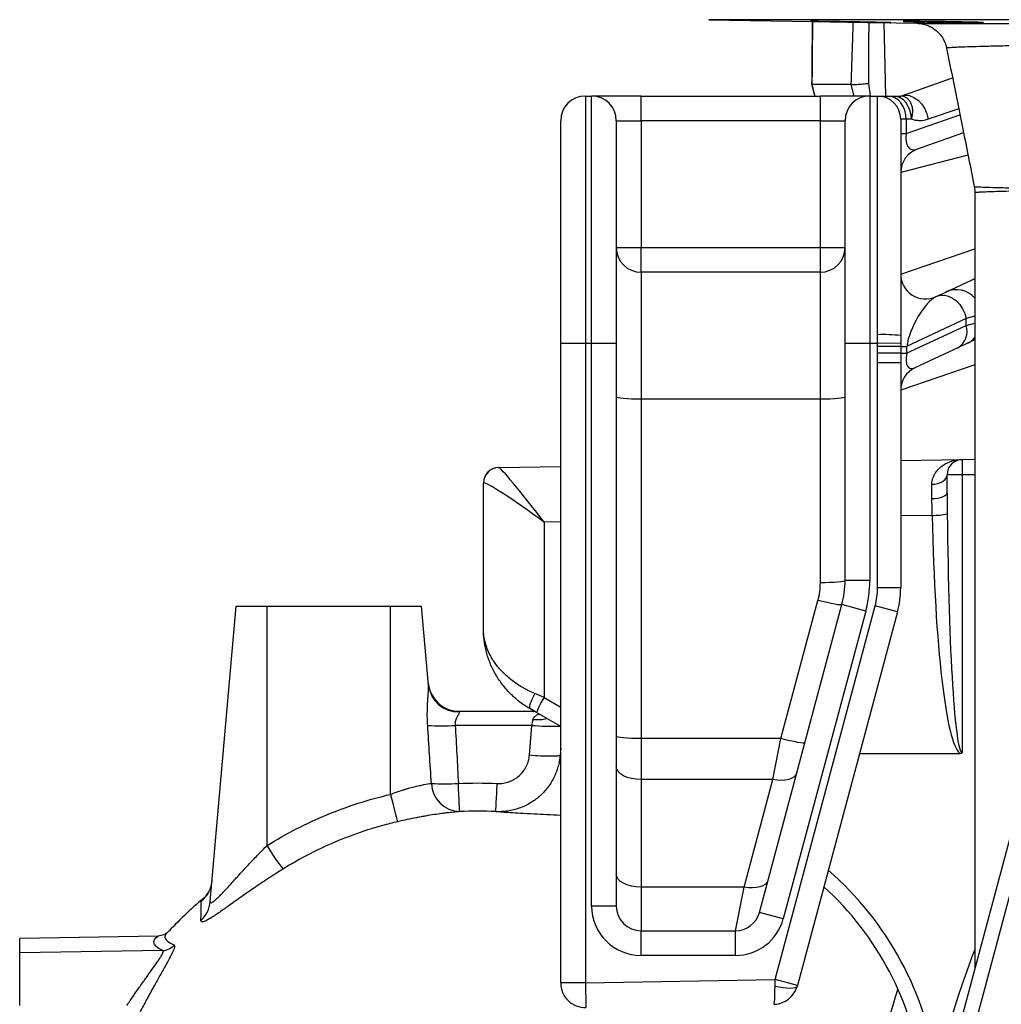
# Model space of a CAD drawing. Header units: millimetres. Extents: x 5387 to 12081, y 2394 to 14725.
# Tile 3 of 12: x 5387 to 6974, y 4826 to 6418. Entities that reach past the tile are written whole.
import ezdxf

# ---------------------------------------------------------------- set-up
doc = ezdxf.new("R2010")
doc.units = ezdxf.units.MM
doc.header["$LTSCALE"] = 5

msp = doc.modelspace()

# ---------------------------------------------------------------- linework, layer by layer
at = {"color": 7, "linetype": 'Continuous', "lineweight": 25}
for p, q in [((6501.3, 6418.3), (6837.9, 6412.5)), ((6811.6, 6294.9), (6895.4, 6324.3)), ((6731.7, 6313.4), (6668, 6313.4)), ((6668, 6313.4), (6672.8, 6294.9)), ((6668, 6313.4), (6668, 6313.4)), ((6301.6, 6294.9), (6301.6, 5894.9)), ((6301.6, 6294.9), (6311.6, 6294.9)), ((6311.6, 5894.9), (6311.6, 6294.9)), ((6391.6, 6294.9), (6311.6, 6294.9)), ((6391.6, 6254.9), (6391.6, 6294.9)), ((6391.6, 6294.9), (6681.6, 6294.9)), ((6681.6, 6254.9), (6681.6, 6294.9)), ((6761.6, 6294.9), (6681.6, 6294.9)), ((6761.6, 6294.9), (6761.6, 5894.9)), ((6761.6, 6294.9), (6774.1, 6294.9)), ((6774.1, 5908.8), (6774.1, 6294.9)), ((6774.1, 6294.9), (6791, 6294.9)), ((6791, 6294.9), (6799.6, 6294.9)), ((6261.6, 5894.9), (6261.6, 6254.9)), ((6351.6, 6254.9), (6351.6, 5894.9)), ((6351.6, 6254.9), (6391.6, 6254.9)), ((6391.6, 6254.9), (6391.6, 6049.9)), ((6681.6, 6254.9), (6391.6, 6254.9)), ((6681.6, 6254.9), (6721.6, 6254.9)), ((6681.6, 6049.9), (6681.6, 6254.9)), ((6721.6, 5894.9), (6721.6, 6254.9)), ((6811.6, 6257.4), (6811.6, 5907.5)), ((6820.3, 6257.4), (6811.6, 6257.4)), ((6820.3, 6257.4), (6820.3, 6234.1)), ((6828.9, 6257.4), (6820.3, 6257.4)), ((6811.6, 6234.1), (6820.3, 6234.1)), ((6913.3, 6235.2), (6838.3, 6208.9)), ((6931.6, 6138.5), (6931.6, 4882.8)), ((6351.6, 6049.9), (6391.6, 6049.9)), ((6391.6, 6009.9), (6391.6, 6049.9)), ((6391.6, 6049.9), (6681.6, 6049.9)), ((6681.6, 6049.9), (6721.6, 6049.9)), ((6681.6, 6009.9), (6681.6, 6049.9)), ((6391.6, 6009.9), (6391.6, 5804.5)), ((6681.6, 6009.9), (6391.6, 6009.9)), ((6681.6, 5804.5), (6681.6, 6009.9)), ((6884.6, 5977.9), (6926.3, 5997.3)), ((6926.3, 5997.3), (6931.6, 5999.8)), ((6870.2, 5971.2), (6884.6, 5977.9)), ((6868.5, 5970.4), (6870.2, 5971.2)), ((6917.5, 5934.9), (6821.2, 5890)), ((6821.2, 5879), (6917.5, 5923.9)), ((6917.5, 5923.9), (6917.5, 5934.9)), ((6301.6, 5894.9), (6261.6, 5894.9)), ((6261.6, 4860.6), (6261.6, 5894.9)), ((6311.6, 5894.9), (6301.6, 5894.9)), ((6301.6, 5894.9), (6301.6, 4860.6)), ((6351.6, 5894.9), (6311.6, 5894.9)), ((6311.6, 4984.9), (6311.6, 5894.9)), ((6351.6, 5894.9), (6351.6, 4984.9)), ((6761.6, 5894.9), (6721.6, 5894.9)), ((6721.6, 5511.2), (6721.6, 5894.9)), ((6774.1, 5894.9), (6761.6, 5894.9)), ((6761.6, 5894.9), (6761.6, 5511.2)), ((6811.6, 5895), (6774.1, 5894.9)), ((6918.4, 5894.4), (6904, 5887.6)), ((6931.6, 5900.5), (6918.4, 5894.4)), ((6811.6, 5890), (6774.1, 5890)), ((6774.1, 5879), (6774.1, 5890)), ((6811.6, 5879), (6774.1, 5879)), ((6811.6, 5890), (6811.6, 5879)), ((6811.6, 5890), (6821.2, 5890)), ((6811.6, 5879), (6821.2, 5879)), ((6821.2, 5890), (6821.2, 5879)), ((6904, 5887.6), (6834.6, 5855.3)), ((6811.6, 5863.4), (6774.1, 5863.4)), ((6774.1, 5499.3), (6774.1, 5863.4)), ((6811.6, 5863.4), (6811.6, 5499.3)), ((6391.6, 5804.5), (6391.6, 5255.8)), ((6681.6, 5804.5), (6391.6, 5804.5)), ((6681.6, 5507.7), (6681.6, 5804.5)), ((6811.6, 5705.4), (6911.1, 5707.1)), ((6911.1, 5707.1), (6931.6, 5707.5)), ((6161.1, 5694), (6161.4, 5694)), ((6161.4, 5694), (6261.6, 5695.8)), ((6136.6, 5434.1), (6136.6, 5669)), ((6886.6, 5653.4), (6886.6, 5682.1)), ((6911.1, 5682.1), (6886.6, 5682.1)), ((6911.1, 5682.1), (6911.1, 5233.1)), ((6234.8, 5605.8), (6234.8, 5322)), ((6761.6, 5511.2), (6721.6, 5511.2)), ((6811.6, 5499.3), (6774.1, 5499.3)), ((6617.9, 5255.8), (6677.8, 5479.2)), ((5694.8, 4992.4), (5736.6, 5469.9)), ((5736.6, 5469.9), (5786.6, 5469.9)), ((5786.6, 5469.9), (5986.6, 5469.9)), ((5786.6, 5082.6), (5786.6, 5469.9)), ((5986.6, 5165.5), (5986.6, 5469.9)), ((5986.6, 5469.9), (6036.6, 5469.9)), ((6047.7, 5342), (6036.6, 5469.9)), ((6583.1, 4974.6), (6716.4, 5472.3)), ((6608.3, 4866), (6770.2, 5470.2)), ((6755.1, 5462), (6716.4, 5472.3)), ((6806.4, 5460.5), (6770.2, 5470.2)), ((6755.1, 5462), (6621.7, 4964.2)), ((6806.4, 5460.5), (6644.5, 4856.3)), ((6222.7, 5297.7), (6211.6, 5304.2)), ((6097.2, 5299.9), (6097.6, 5298.7)), ((6097.2, 5299.9), (6218.9, 5299.9)), ((6261.6, 5275.3), (6222.7, 5297.7)), ((6214.9, 5277.1), (6091.1, 5277.1)), ((6211, 5228.7), (6214.9, 5277.1)), ((6391.6, 5255.8), (6391.6, 5189.4)), ((6617.9, 5255.8), (6391.6, 5255.8)), ((6604.9, 5189.4), (6617.9, 5255.8)), ((6482.7, 3208.2), (7029.1, 5247.4)), ((6745.1, 5231.7), (6907.4, 5231.8)), ((6391.6, 5189.4), (6391.6, 5015.4)), ((6604.9, 5189.4), (6391.6, 5189.4)), ((6558.3, 5015.4), (6604.9, 5189.4)), ((6391.6, 5015.4), (6391.6, 4944.9)), ((6558.3, 5015.4), (6391.6, 5015.4)), ((6544.4, 4944.9), (6558.3, 5015.4)), ((5683.7, 4996.3), (5684.2, 4996.8)), ((6351.6, 4984.9), (6311.6, 4984.9)), ((6621.7, 4964.2), (6583.1, 4974.6)), ((5624.7, 4941.1), (5624.5, 4940.9)), ((6391.6, 4904.9), (6391.6, 4944.9)), ((6391.6, 4944.9), (6544.4, 4944.9)), ((6544.4, 4904.9), (6544.4, 4944.9)), ((5610.3, 4936.3), (5386.6, 4932.4)), ((5386.6, 4909.1), (5386.6, 4932.4)), ((5617.9, 4913.1), (5386.6, 4909.1)), ((5386.6, 4824), (5386.6, 4909.1)), ((6544.4, 4904.9), (6391.6, 4904.9)), ((6301.6, 4860.6), (6261.6, 4860.6)), ((6301.6, 4860.6), (6608.3, 4866)), ((6301.6, 4860.6), (6302.3, 4820.6)), ((6608.3, 4854.9), (6608.3, 4866)), ((6644.5, 4856.3), (6608.3, 4866)), ((6644.5, 4856.3), (6644.4, 4855.6))]:
    msp.add_line(p, q, dxfattribs=at)
at = {"color": 8, "linetype": 'Continuous', "lineweight": 25}
for p, q in [((10021.8, 6418.3), (6501.3, 6418.3)), ((6736.5, 6294.9), (6731.7, 6313.4)), ((6759.3, 6315.4), (6762.2, 6295.2)), ((6905.4, 6274.4), (6856, 6257.2)), ((6820.3, 6234.1), (6907.4, 6264.5)), ((6920.2, 6199.1), (6811.6, 6171.2)), ((6811.6, 6006.6), (6931.6, 6047.6)), ((6926.3, 5997.3), (6931.6, 5999.3)), ((6931.6, 5938.9), (6917.5, 5934.9)), ((6917.5, 5923.9), (6931.6, 5927.8)), ((6931.6, 5860.1), (6811.6, 5819)), ((6931.6, 5682.5), (6911.1, 5682.1)), ((6261.6, 5606.2), (6234.8, 5605.8)), ((6862.7, 5616.7), (6811.6, 5615.8)), ((6234.8, 5322), (6261.6, 5306.5)), ((6261.6, 5239.6), (6260.7, 5228.7))]:
    msp.add_line(p, q, dxfattribs=at)
at = {"color": 8, "linetype": 'Continuous', "lineweight": 25, "flags": 128}
msp.add_lwpolyline([(6784.5, 6413.4), (6785, 6390.8), (6787, 6294.9)], dxfattribs=at)
at = {"color": 7, "linetype": 'Continuous', "lineweight": 25, "flags": 128}
for points in [[(6820.3, 6257.4), (6819.8, 6264.7), (6818.1, 6271.8), (6815.4, 6278.2), (6811.7, 6283.9), (6807.3, 6288.6), (6802.2, 6292.1), (6796.7, 6294.2), (6791, 6294.9)], [(6828.9, 6257.4), (6828.3, 6264.7), (6826.6, 6271.8), (6823.9, 6278.2), (6820.3, 6283.9), (6815.9, 6288.6), (6810.8, 6292.1), (6805.3, 6294.2), (6799.6, 6294.9)], [(6811.6, 6294.9), (6818.4, 6296.2), (6825.6, 6295.5), (6832.8, 6292.7), (6839.6, 6288.1), (6845.5, 6281.9), (6850.4, 6274.4), (6854, 6266), (6856, 6257.2)], [(6870.2, 5971.2), (6876.1, 5972.9), (6882.4, 5973), (6889, 5971.4), (6895.5, 5968.2), (6901.6, 5963.5), (6907.1, 5957.5), (6911.7, 5950.6), (6915.2, 5942.9), (6917.5, 5934.9)], [(6391.6, 5804.5), (6383.7, 5804.6), (6376.2, 5804.8), (6369.3, 5805.1), (6363.3, 5805.5), (6358.3, 5806.1), (6354.6, 5806.7), (6352.3, 5807.3), (6351.6, 5808)], [(6721.6, 5808), (6720.8, 5807.3), (6718.5, 5806.7), (6714.8, 5806.1), (6709.8, 5805.5), (6703.8, 5805.1), (6696.9, 5804.8), (6689.4, 5804.6), (6681.6, 5804.5)], [(6862.1, 5667), (6866.9, 5667.3), (6871.5, 5668.2), (6875.7, 5669.6), (6879.4, 5671.5), (6882.5, 5673.8), (6884.7, 5676.4), (6886.1, 5679.2), (6886.6, 5682.1)], [(6862.1, 5644), (6866.9, 5644.2), (6871.5, 5644.7), (6875.7, 5645.6), (6879.4, 5646.8), (6882.4, 5648.2), (6884.7, 5649.8), (6886.1, 5651.6), (6886.6, 5653.4)], [(6721.6, 5511.2), (6720.8, 5510.5), (6718.5, 5509.8), (6714.8, 5509.2), (6709.8, 5508.7), (6703.8, 5508.3), (6696.9, 5507.9), (6689.4, 5507.7), (6681.6, 5507.7)], [(6716.4, 5472.3), (6715.6, 5471.9), (6713.3, 5471.9), (6709.6, 5472.2), (6704.8, 5473), (6699, 5474.1), (6692.4, 5475.6), (6685.2, 5477.3), (6677.8, 5479.2)], [(6219.9, 5328.4), (6217.5, 5324.1), (6215.4, 5319.9), (6213.6, 5315.9), (6212.2, 5312.3), (6211.3, 5309.2), (6210.9, 5306.8), (6211, 5305.1), (6211.6, 5304.2)], [(6391.6, 5255.8), (6383.7, 5255.8), (6376.2, 5256), (6369.3, 5256.4), (6363.3, 5256.8), (6358.3, 5257.3), (6354.6, 5257.9), (6352.3, 5258.6), (6351.6, 5259.3)], [(6656.6, 5248.9), (6655.7, 5248.5), (6653.4, 5248.5), (6649.8, 5248.8), (6645, 5249.6), (6639.1, 5250.7), (6632.5, 5252.2), (6625.4, 5253.9), (6617.9, 5255.8)], [(7052.8, 5244.7), (7040, 5196.8), (6988.7, 5005.5), (6783.7, 4240.3), (6506.4, 3205.4)], [(6391.6, 5189.4), (6383.7, 5189.8), (6376.2, 5191), (6369.3, 5192.9), (6363.3, 5195.6), (6358.3, 5198.8), (6354.6, 5202.5), (6352.3, 5206.4), (6351.6, 5210.6)], [(6643.5, 5200.2), (6642, 5196.8), (6639.2, 5193.9), (6635.3, 5191.4), (6630.5, 5189.6), (6624.9, 5188.5), (6618.6, 5188.1), (6611.8, 5188.4), (6604.9, 5189.4)], [(6098.3, 5137.6), (6098.2, 5138.6), (6098.1, 5141.3), (6097.9, 5145.5), (6097.6, 5151.1), (6097.3, 5157.9), (6096.9, 5165.7), (6096.5, 5174.2), (6096.1, 5183.2)], [(5986.6, 5165.5), (5988.6, 5157), (5990.5, 5148.9), (5992.3, 5141.4), (5994, 5134.9), (5995.4, 5129.4), (5996.5, 5125.3), (5997.3, 5122.5), (5997.8, 5121.3)], [(6391.6, 5015.4), (6383.7, 5015.8), (6376.2, 5017), (6369.3, 5019), (6363.3, 5021.6), (6358.3, 5024.8), (6354.6, 5028.5), (6352.3, 5032.5), (6351.6, 5036.6)], [(6596.9, 5026.3), (6595.3, 5022.9), (6592.6, 5019.9), (6588.7, 5017.5), (6583.9, 5015.7), (6578.2, 5014.6), (6572, 5014.1), (6565.2, 5014.4), (6558.3, 5015.4)], [(6644.4, 4855.6), (6643.2, 4853.9), (6640.9, 4852.7), (6637.4, 4851.9), (6632.9, 4851.6), (6627.6, 4851.8), (6621.6, 4852.4), (6615.1, 4853.5), (6608.3, 4854.9)]]:
    msp.add_lwpolyline(points, dxfattribs=at)
at = {"color": 7, "linetype": 'Continuous', "lineweight": 25}
for centre, radius, start, end in [((6301.6, 6254.9), 40, 90, 180), ((6311.6, 6254.9), 40, 0, 90), ((6761.6, 6254.9), 40, 90, 180), ((6774.1, 6257.4), 37.5, 0, 90), ((6851.6, 6171.2), 40, 109.29, 180), ((6391.6, 6049.9), 40, 180, 270), ((6681.6, 6049.9), 40, 270, 0), ((6851.6, 6006.6), 40, 180, 295), ((6887.3, 5914.5), 31.6, 301.9263, 17.3638), ((6783.4, 5637.9), 271.1, 84.042, 91.9796), ((6851.6, 5819), 40, 115, 180), ((6911.6, 5682.1), 25, 91, 180), ((7269.3, 5694.6), 358.4, 178.0016, 181.9984), ((6161.6, 5669), 25, 91, 180), ((6161.9, 5669.1), 24.9, 91.1051, 179.5925), ((6865.8, 5702), 85.3, 267.9653, 284.3614), ((6571.6, 5511.2), 150, 345, 0), ((6571.6, 5511.2), 190, 345, 0), ((6571.6, 5507.7), 110, 345, 0), ((6661.6, 5499.3), 112.5, 345, 0), ((6661.6, 5499.3), 150, 345, 0), ((6097.2, 5349.9), 50, 185, 270), ((6096.1, 5347.3), 48.6, 186.2934, 271.7672), ((6321.2, 5263.9), 104.1, 146.0859, 161.0413), ((6068.8, 5590.2), 313.9, 265.9234, 274.0766), ((6099.9, 5185.1), 47.5, 182.2866, 268.1363), ((6074.2, 5511.9), 329.4, 266.1982, 273.8018), ((6063.2, 5245), 320.8, 210.4165, 218.6376), ((5648, 5031), 50, 310.1939, 354.998), ((6350.5, 4646.6), 500, 7.6927, 47.6417), ((5646.2, 4996.7), 48.8, 313.4436, 354.9375), ((6391.6, 4984.9), 80, 180, 270), ((6391.6, 4984.9), 40, 180, 270), ((6544.4, 4984.9), 40, 270, 345), ((6544.4, 4984.9), 80, 270, 345), ((5617.3, 4938), 25, 271.384, 319.6962), ((6301.6, 4860.6), 40, 180, 271), ((8261.6, 4393.6), 1525, 162.5447, 179.4281)]:
    msp.add_arc(centre, radius, start, end, dxfattribs=at)
at = {"color": 8, "linetype": 'Continuous', "lineweight": 25}
for centre, radius, start, end in [((6901.5, 5941.7), 40, 41.279, 114.9857), ((6901.6, 5930.6), 39.9, 295.0006, 318.6785), ((6221.3, 5384.9), 98.6, 267.3579, 280.6799), ((6244.8, 5574.5), 298.9, 264.2572, 272.9765), ((6350, 4646.6), 525, 7.6927, 48.9935), ((8263.3, 4393.6), 1430, 158.6369, 166.9341)]:
    msp.add_arc(centre, radius, start, end, dxfattribs=at)
at = {"color": 7, "linetype": 'Continuous', "lineweight": 25}
for centre, major_axis, ratio, start_param, end_param in [((6851.6, 6255.9), (24.1, 46.9), 0.439203, 2.264783, 3.574669), ((6851.6, 5918.3), (25.7, 52.7), 0.337412, 0.394895, 2.292169), ((6851.6, 5907.3), (25.7, 52.7), 0.337412, 2.292169, 3.536488), ((6236.6, 5595.3), (-75.3, 98.7), 0.040027, 4.787933, 6.253735), ((6236.6, 5670.3), (100, 1.3), 0.026128, 3.05371, 3.14125), ((6236.6, 5595.3), (99.9, -73.7), 0.05948, 1.632128, 3.09793), ((6861.6, 5606.2), (0.4, 100), 0.003926, 5.09926, 5.364731), ((6912, 5706.3), (0.9, 475.8), 0.105072, 1.760368, 3.067865), ((6911.6, 5708.9), (0.4, 475.8), 0.052536, 1.760221, 3.141737), ((6236.6, 5318.6), (100, -43.3), 0.022004, 1.597783, 1.747778), ((6605.7, 4865.9), (-0.7, 40), 0.0625, 3.141593, 4.433136)]:
    msp.add_ellipse(centre, major_axis=major_axis, ratio=ratio, start_param=start_param, end_param=end_param, dxfattribs=at)
for points, knots in [([(6684.5, 6415.6), (6682.1, 6415.6), (6677.2, 6415.7), (6671.7, 6415.8), (6667.9, 6415.8), (6665.8, 6415.8), (6665.8, 6415.8), (6665.9, 6415.8)], [0, 0, 0, 0, 0.215558, 0.431117, 0.646676, 0.862235, 1, 1, 1, 1]), ([(6665.8, 6415.8), (6666.2, 6415.8), (6667, 6415.7), (6670.5, 6415.6), (6675.5, 6415.5), (6682.2, 6415.4), (6690.3, 6415.2), (6699.5, 6415.1), (6709.5, 6414.9), (6720.2, 6414.7), (6731.2, 6414.5), (6742.1, 6414.3), (6752.8, 6414.1), (6762.8, 6414), (6771.9, 6413.8), (6779.8, 6413.7), (6786.3, 6413.6), (6791.2, 6413.6), (6794.6, 6413.5), (6795.2, 6413.5), (6795.6, 6413.5)], [0, 0, 0, 0, 0.055544, 0.111088, 0.166632, 0.222181, 0.27773, 0.333287, 0.388844, 0.444408, 0.499972, 0.55554, 0.611107, 0.666673, 0.722239, 0.777798, 0.833356, 0.888907, 0.944457, 1, 1, 1, 1]), ([(6668.4, 6415.4), (6668.4, 6407.9), (6668.1, 6373.9), (6667.8, 6339.9), (6667.5, 6313.4)], [0, 0, 0, 0, 0.220302, 1, 1, 1, 1]), ([(6795.5, 6413.6), (6795.4, 6413.6), (6795.4, 6413.6), (6793.1, 6413.7), (6789.1, 6413.8), (6783.4, 6413.9), (6776.2, 6414), (6767.7, 6414.2), (6758.1, 6414.4), (6747.8, 6414.6), (6737, 6414.8), (6726, 6415), (6715.1, 6415.1), (6704.7, 6415.3), (6694.1, 6415.5), (6688, 6415.6), (6684.5, 6415.6)], [0, 0, 0, 0, 0.0527028, 0.1241895, 0.1956763, 0.2671692, 0.3386621, 0.4101659, 0.4816696, 0.5531838, 0.6246979, 0.6962173, 0.7677366, 0.8392542, 0.9107717, 1, 1, 1, 1]), ([(6815.6, 6415.7), (6816, 6415.6), (6816.8, 6415.6), (6820.3, 6415.4), (6825.3, 6415.3), (6832, 6415.1), (6840, 6414.9), (6849.2, 6414.7), (6859.3, 6414.5), (6870, 6414.3), (6880.9, 6414.2), (6891.9, 6414), (6902.5, 6413.9), (6912.5, 6413.7), (6921.6, 6413.6), (6929.6, 6413.6), (6936.1, 6413.5), (6941, 6413.5), (6944.4, 6413.6), (6945.1, 6413.6), (6945.4, 6413.6)], [0, 0, 0, 0, 0.055544, 0.111093, 0.166642, 0.222198, 0.277755, 0.333318, 0.388882, 0.44445, 0.500017, 0.555583, 0.611149, 0.666709, 0.722269, 0.777819, 0.83337, 0.888914, 0.944458, 1, 1, 1, 1]), ([(6834.5, 6415.8), (6832, 6415.8), (6827.1, 6415.8), (6821.6, 6415.8), (6817.7, 6415.8), (6815.7, 6415.7), (6815.7, 6415.7), (6815.7, 6415.7)], [0, 0, 0, 0, 0.215158, 0.430317, 0.645475, 0.860634, 1, 1, 1, 1]), ([(6945.3, 6413.7), (6945.3, 6413.7), (6945.2, 6413.7), (6943, 6413.9), (6939, 6414), (6933.3, 6414.2), (6926.1, 6414.4), (6917.6, 6414.5), (6908.1, 6414.7), (6897.7, 6414.9), (6886.9, 6415.1), (6875.9, 6415.3), (6865, 6415.4), (6854.6, 6415.6), (6844, 6415.7), (6837.9, 6415.7), (6834.5, 6415.8)], [0, 0, 0, 0, 0.0521155, 0.1236507, 0.1951859, 0.2667317, 0.3382776, 0.4098341, 0.4813906, 0.5529528, 0.6245149, 0.6960758, 0.7676366, 0.83919, 0.9107434, 1, 1, 1, 1]), ([(6837.9, 6412.5), (6837.8, 6412.5), (6837.2, 6412.5), (6840.3, 6412.5), (6847.2, 6412.5), (6858.9, 6412.4), (6875.1, 6412.4), (6895.9, 6412.4), (6920.7, 6412.4), (6949.5, 6412.4), (6982, 6412.4), (7018.7, 6412.4), (7059.6, 6412.4), (7104.6, 6412.4), (7153.1, 6412.3), (7204.7, 6412.3), (7259.3, 6412.3), (7317.5, 6412.3), (7379.2, 6412.3), (7444.3, 6412.3), (7511.7, 6412.3), (7581.3, 6412.3), (7652.7, 6412.3), (7726.7, 6412.3), (7803.3, 6412.4), (7882, 6412.4), (7959.7, 6412.4), (8035.8, 6412.4), (8110.3, 6412.4), (8185.7, 6412.4), (8236.3, 6412.4), (8261.6, 6412.4)], [0, 0, 0, 0, 0.0033283, 0.0382732, 0.0732452, 0.1081903, 0.1441484, 0.1801357, 0.2160943, 0.2511055, 0.2861434, 0.3211549, 0.3571569, 0.3931874, 0.4291899, 0.4646784, 0.5001936, 0.5356822, 0.5721702, 0.6086869, 0.6451751, 0.681214, 0.7172805, 0.7533197, 0.790403, 0.8275161, 0.8645978, 0.8982437, 0.9318891, 0.9659451, 1, 1, 1, 1]), ([(6839.7, 6412.4), (6839.8, 6412.4), (6840.7, 6412.3), (6843.7, 6412.1), (6848.2, 6411.3), (6854.3, 6409.5), (6860.8, 6406.6), (6867.3, 6402.3), (6873.1, 6397.1), (6878.1, 6391.1), (6882.1, 6384.1), (6884.7, 6377.7), (6885.5, 6373.6), (6885.7, 6372.2)], [0, 0, 0, 0, 0.0055094, 0.0510728, 0.1319313, 0.2184476, 0.3355276, 0.4584564, 0.568728, 0.6880991, 0.8115402, 0.9373216, 1, 1, 1, 1]), ([(6885.8, 6372.2), (6894.6, 6328.5), (6909.6, 6253.8), (6924.5, 6179.2), (6930.6, 6148.2)], [0, 0, 0, 0, 0.584767, 1, 1, 1, 1]), ([(6667.6, 6313.3), (6668.8, 6308.8), (6670.4, 6302.7), (6672, 6296.6), (6672.4, 6294.9)], [0, 0, 0, 0, 0.7307133, 1, 1, 1, 1]), ([(6731.7, 6313.4), (6732.2, 6313.3), (6732.8, 6313.3), (6734.2, 6313.3), (6735.1, 6313.4), (6736.9, 6313.4), (6738, 6313.5), (6740.2, 6313.6), (6741.3, 6313.7), (6743.9, 6313.9), (6745.2, 6314), (6747.9, 6314.2), (6749.3, 6314.4), (6752.1, 6314.6), (6753.6, 6314.8), (6755.7, 6315), (6756.4, 6315.1), (6757.9, 6315.3), (6758.6, 6315.4), (6759.3, 6315.4)], [0, 0, 0, 0, 0.125, 0.125, 0.25, 0.25, 0.375, 0.375, 0.5, 0.5, 0.625, 0.625, 0.75, 0.75, 0.875, 0.875, 0.9375, 0.9375, 1, 1, 1, 1]), ([(6799.6, 6294.9), (6800.8, 6294.9), (6801.8, 6294.9), (6803.9, 6294.9), (6804.9, 6294.9), (6807.8, 6294.9), (6809.7, 6294.9), (6811.6, 6294.9)], [0, 0, 0, 0, 0.25, 0.25, 0.5, 0.5, 1, 1, 1, 1]), ([(6828.9, 6257.4), (6829.7, 6259.8), (6830.2, 6262.2), (6830.8, 6265.7), (6830.9, 6266.9), (6831.1, 6269.2), (6831.1, 6270.4), (6831, 6273.7), (6830.7, 6275.9), (6829.7, 6280), (6829, 6281.9), (6827.3, 6285.4), (6826.2, 6287), (6824.4, 6289.1), (6823.8, 6289.7), (6822.4, 6290.9), (6821.7, 6291.5), (6819.6, 6292.9), (6818.1, 6293.7), (6815.7, 6294.4), (6814.9, 6294.6), (6813.6, 6294.8), (6813.2, 6294.8), (6812.4, 6294.9), (6812, 6294.9), (6811.6, 6294.9)], [0, 0, 0, 0, 0.125, 0.125, 0.1875, 0.1875, 0.25, 0.25, 0.375, 0.375, 0.5, 0.5, 0.625, 0.625, 0.6875, 0.6875, 0.75, 0.75, 0.875, 0.875, 0.9375, 0.9375, 0.96875, 0.96875, 1, 1, 1, 1]), ([(6856, 6257.2), (6851.5, 6255.6), (6847, 6254.9), (6840.2, 6254.9), (6837.9, 6255.1), (6833.3, 6256), (6831.1, 6256.6), (6828.9, 6257.4)], [0, 0, 0, 0, 0.5, 0.5, 0.75, 0.75, 1, 1, 1, 1]), ([(6930.5, 6148.3), (6931, 6145.8), (6931.7, 6142.6), (6931.4, 6139.4), (6931.4, 6138.7)], [0, 0, 0, 0, 0.7899365, 1, 1, 1, 1]), ([(6862.1, 5667), (6862.1, 5670.5), (6862.7, 5673.8), (6864.2, 5678.4), (6864.8, 5679.8), (6866.1, 5682.7), (6866.9, 5684), (6869.3, 5687.8), (6871.2, 5690.1), (6875.3, 5694.2), (6877.5, 5696), (6884.5, 5700.8), (6889.6, 5703.1), (6897.5, 5705.4), (6900.2, 5706), (6904.3, 5706.6), (6905.6, 5706.8), (6907.7, 5707), (6908.4, 5707), (6909.7, 5707.1), (6910.4, 5707.1), (6911.1, 5707.1)], [0, 0, 0, 0, 0.125, 0.125, 0.1875, 0.1875, 0.25, 0.25, 0.375, 0.375, 0.5, 0.5, 0.75, 0.75, 0.875, 0.875, 0.9375, 0.9375, 0.96875, 0.96875, 1, 1, 1, 1]), ([(6886.6, 5653.4), (6886.6, 5647.8), (6886.6, 5642.1), (6886.8, 5630.8), (6886.9, 5625.1), (6886.9, 5619.4)], [0, 0, 0, 0, 0.5, 0.5, 1, 1, 1, 1]), ([(6862.7, 5616.7), (6862.6, 5621.4), (6862.5, 5626.1), (6862.2, 5635.1), (6862.1, 5639.6), (6862.1, 5644)], [0, 0, 0, 0, 0.5, 0.5, 1, 1, 1, 1]), ([(6211.6, 5304.2), (6205, 5307.9), (6199, 5312), (6187.9, 5320.9), (6182.7, 5325.6), (6175.5, 5333.1), (6173.2, 5335.7), (6168.9, 5341), (6166.9, 5343.6), (6161, 5351.7), (6157.6, 5357.2), (6153, 5365.6), (6151.6, 5368.5), (6148.9, 5374.3), (6147.7, 5377.2), (6144.3, 5386), (6142.5, 5391.9), (6139.5, 5403.8), (6138.4, 5409.8), (6137.3, 5418.9), (6137, 5421.9), (6136.7, 5426.5), (6136.7, 5428), (6136.6, 5430.3), (6136.6, 5431), (6136.6, 5432.5), (6136.6, 5433.3), (6136.6, 5434.1)], [0, 0, 0, 0, 0.125, 0.125, 0.25, 0.25, 0.3125, 0.3125, 0.375, 0.375, 0.5, 0.5, 0.5625, 0.5625, 0.625, 0.625, 0.75, 0.75, 0.875, 0.875, 0.9375, 0.9375, 0.96875, 0.96875, 0.984375, 0.984375, 1, 1, 1, 1]), ([(6219.9, 5328.4), (6216.5, 5329.9), (6213.1, 5331.4), (6208.2, 5333.9), (6206.6, 5334.7), (6203.4, 5336.4), (6201.8, 5337.3), (6194, 5341.8), (6188.3, 5345.6), (6180.4, 5351.7), (6177.8, 5353.8), (6173, 5358), (6170.7, 5360.2), (6164.2, 5366.7), (6160.3, 5371.2), (6155.2, 5378.1), (6153.6, 5380.4), (6150.6, 5385.1), (6149.2, 5387.5), (6145.4, 5394.7), (6143.3, 5399.5), (6139.9, 5409.2), (6138.7, 5414.2), (6137.4, 5421.6), (6137.1, 5424.1), (6136.8, 5427.8), (6136.7, 5429.1), (6136.6, 5431), (6136.6, 5431.6), (6136.6, 5432.8), (6136.6, 5433.5), (6136.6, 5434.1)], [0, 0, 0, 0, 0.0625, 0.0625, 0.09375, 0.09375, 0.125, 0.125, 0.25, 0.25, 0.3125, 0.3125, 0.375, 0.375, 0.5, 0.5, 0.5625, 0.5625, 0.625, 0.625, 0.75, 0.75, 0.875, 0.875, 0.9375, 0.9375, 0.96875, 0.96875, 0.984375, 0.984375, 1, 1, 1, 1]), ([(6046.5, 5277.1), (6046.3, 5280.2), (6046.1, 5283.2), (6045.9, 5289.3), (6045.9, 5292.4), (6045.9, 5301.4), (6046.1, 5307.3), (6046.6, 5315.9), (6046.7, 5318.7), (6047.1, 5324.1), (6047.3, 5326.7), (6047.5, 5330.5), (6047.6, 5331.7), (6047.7, 5334.1), (6047.8, 5335.2), (6047.8, 5337.4), (6047.9, 5338.4), (6047.8, 5340.3), (6047.8, 5341.2), (6047.7, 5342)], [0, 0, 0, 0, 0.125, 0.125, 0.25, 0.25, 0.5, 0.5, 0.625, 0.625, 0.75, 0.75, 0.8125, 0.8125, 0.875, 0.875, 0.9375, 0.9375, 1, 1, 1, 1]), ([(6097.6, 5298.7), (6097.7, 5298.3), (6097.6, 5297.8), (6097.3, 5296.7), (6097, 5296.1), (6096.2, 5294.7), (6095.8, 5293.9), (6094.9, 5292.3), (6094.4, 5291.5), (6093.5, 5289.6), (6093, 5288.7), (6092.2, 5286.6), (6091.8, 5285.5), (6091.2, 5283.2), (6091, 5282), (6090.8, 5279.6), (6090.9, 5278.3), (6091.1, 5277.1)], [0, 0, 0, 0, 0.125, 0.125, 0.25, 0.25, 0.375, 0.375, 0.5, 0.5, 0.625, 0.625, 0.75, 0.75, 0.875, 0.875, 1, 1, 1, 1]), ([(6214.9, 5277.1), (6215.3, 5278.7), (6215.7, 5280.3), (6216.3, 5283.4), (6216.6, 5284.9), (6216.8, 5286.4)], [0, 0, 0, 0, 0.5, 0.5, 1, 1, 1, 1]), ([(6260.7, 5228.7), (6260.6, 5228.3), (6260.6, 5227.9), (6260.5, 5227.1), (6260.4, 5225.9), (6260.1, 5223.1), (6259.7, 5220.7), (6258.8, 5216.1), (6258.1, 5213), (6256.4, 5206.9), (6255.4, 5203.8), (6253.1, 5197.9), (6251.8, 5195), (6247.4, 5186.4), (6244.1, 5181), (6238.2, 5173.5), (6236.2, 5171.1), (6231.8, 5166.4), (6229.5, 5164.2), (6222.3, 5157.9), (6217.1, 5154.2), (6208.9, 5149.4), (6206, 5147.9), (6200.2, 5145.2), (6197.3, 5144), (6188.3, 5140.9), (6182.1, 5139.4), (6172.6, 5138), (6169.4, 5137.7), (6164.6, 5137.4), (6163, 5137.4), (6160.6, 5137.4), (6159.4, 5137.4), (6158.2, 5137.4), (6157.4, 5137.5), (6157, 5137.5), (6156.6, 5137.5)], [0, 0, 0, 0, 0.007813, 0.007813, 0.015625, 0.03125, 0.0625, 0.0625, 0.125, 0.125, 0.1875, 0.1875, 0.25, 0.25, 0.375, 0.375, 0.4375, 0.4375, 0.5, 0.5, 0.625, 0.625, 0.6875, 0.6875, 0.75, 0.75, 0.875, 0.875, 0.9375, 0.9375, 0.96875, 0.96875, 0.984375, 0.992187, 0.992187, 1, 1, 1, 1]), ([(6159, 5183.1), (6162.2, 5182.9), (6165.4, 5183.1), (6171.8, 5184), (6174.9, 5184.8), (6179.4, 5186.3), (6180.8, 5186.9), (6183.7, 5188.3), (6185.2, 5189), (6189.3, 5191.4), (6191.9, 5193.3), (6196.7, 5197.5), (6198.9, 5199.8), (6202.8, 5204.9), (6204.5, 5207.5), (6206.6, 5211.8), (6207.3, 5213.3), (6208.4, 5216.3), (6208.9, 5217.8), (6210.2, 5222.4), (6210.8, 5225.5), (6211, 5228.7)], [0, 0, 0, 0, 0.125, 0.125, 0.25, 0.25, 0.3125, 0.3125, 0.375, 0.375, 0.5, 0.5, 0.625, 0.625, 0.75, 0.75, 0.8125, 0.8125, 0.875, 0.875, 1, 1, 1, 1]), ([(6260.7, 5228.7), (6260.2, 5228.2), (6258.5, 5227.8), (6253.1, 5227.2), (6249.3, 5227.1), (6240.2, 5227.1), (6234.9, 5227.2), (6223.4, 5227.8), (6217.2, 5228.2), (6211, 5228.7)], [0, 0, 0, 0, 0.25, 0.25, 0.5, 0.5, 0.75, 0.75, 1, 1, 1, 1]), ([(6907.4, 5231.8), (6908.1, 5231.8), (6908.8, 5231.9), (6909.7, 5232.2), (6910, 5232.3), (6910.6, 5232.7), (6910.9, 5232.9), (6911.1, 5233.1)], [0, 0, 0, 0, 0.5, 0.5, 0.75, 0.75, 1, 1, 1, 1]), ([(5986.6, 5165.5), (5993.1, 5168), (5999.5, 5170.3), (6007.5, 5172.9), (6009.1, 5173.4), (6012.2, 5174.3), (6013.8, 5174.8), (6018.4, 5176.1), (6021.4, 5176.9), (6027.2, 5178.4), (6030, 5179.1), (6034, 5179.9), (6035.3, 5180.2), (6037.9, 5180.7), (6039.1, 5181), (6045, 5182.1), (6049.1, 5182.7), (6052.4, 5183.2)], [0, 0, 0, 0, 0.25, 0.25, 0.3125, 0.3125, 0.375, 0.375, 0.5, 0.5, 0.625, 0.625, 0.6875, 0.6875, 0.75, 0.75, 1, 1, 1, 1]), ([(6156.5, 5137.5), (6156.6, 5137.5), (6156.7, 5138.7), (6156.9, 5143.2), (6157.1, 5146.5), (6157.5, 5154.9), (6157.8, 5159.9), (6158.4, 5170.9), (6158.7, 5177), (6159, 5183.1)], [0, 0, 0, 0, 0.25, 0.25, 0.5, 0.5, 0.75, 0.75, 1, 1, 1, 1]), ([(5786.6, 5082.6), (5817.6, 5102), (5849.8, 5118.5), (5916.4, 5146.1), (5950.9, 5157.2), (5986.6, 5165.5)], [0, 0, 0, 0, 0.5, 0.5, 1, 1, 1, 1]), ([(6098.3, 5137.6), (6097.1, 5137.5), (6095.9, 5137.4), (6093.2, 5137.1), (6091.8, 5137), (6087.4, 5136.6), (6084.2, 5136.2), (6079, 5135.6), (6077.2, 5135.4), (6073.4, 5135), (6071.5, 5134.7), (6065.4, 5133.9), (6061.2, 5133.3), (6052.5, 5132), (6047.9, 5131.3), (6040.7, 5130), (6038.3, 5129.6), (6033.4, 5128.7), (6030.9, 5128.2), (6018.4, 5125.8), (6008.2, 5123.7), (5997.8, 5121.3)], [0, 0, 0, 0, 0.0625, 0.0625, 0.125, 0.125, 0.25, 0.25, 0.3125, 0.3125, 0.375, 0.375, 0.5, 0.5, 0.625, 0.625, 0.6875, 0.6875, 0.75, 0.75, 1, 1, 1, 1]), ([(5997.8, 5121.3), (5989.6, 5119.4), (5981.4, 5117.3), (5965.2, 5112.8), (5957.2, 5110.4), (5933.2, 5102.8), (5917.5, 5097), (5886.6, 5084.2), (5871.4, 5077.2), (5841.6, 5061.9), (5826.9, 5053.6), (5812.6, 5044.7)], [0, 0, 0, 0, 0.125, 0.125, 0.25, 0.25, 0.5, 0.5, 0.75, 0.75, 1, 1, 1, 1]), ([(5694.8, 4992.4), (5694.7, 4991.9), (5694.7, 4991.5), (5694.9, 4990.8), (5695, 4990.6), (5695.4, 4990.2), (5695.7, 4990.2), (5696.3, 4990.2), (5696.7, 4990.3), (5697.6, 4990.6), (5698.1, 4990.9), (5699.2, 4991.6), (5699.8, 4992), (5701.8, 4993.5), (5703.3, 4994.8), (5705.7, 4997), (5706.6, 4997.8), (5708.3, 4999.5), (5709.2, 5000.4), (5711.9, 5003.2), (5713.9, 5005.2), (5717.8, 5009.4), (5719.9, 5011.6), (5724.1, 5016.2), (5726.3, 5018.6), (5732.9, 5025.8), (5737.4, 5030.8), (5744.4, 5038.4), (5746.7, 5041), (5751.5, 5046.2), (5754, 5048.8), (5761.3, 5056.7), (5766.3, 5061.9), (5776.3, 5072.3), (5781.4, 5077.5), (5786.6, 5082.6)], [0, 0, 0, 0, 0.03125, 0.03125, 0.0625, 0.0625, 0.09375, 0.09375, 0.125, 0.125, 0.15625, 0.15625, 0.1875, 0.1875, 0.25, 0.25, 0.28125, 0.28125, 0.3125, 0.3125, 0.375, 0.375, 0.4375, 0.4375, 0.5, 0.5, 0.625, 0.625, 0.6875, 0.6875, 0.75, 0.75, 0.875, 0.875, 1, 1, 1, 1]), ([(5812.6, 5044.7), (5804.4, 5039.6), (5796.3, 5034.4), (5780.4, 5023.9), (5772.6, 5018.7), (5757.2, 5008.2), (5749.9, 5003), (5735.9, 4993.2), (5729.3, 4988.4), (5721.4, 4982.8), (5719.8, 4981.7), (5716.7, 4979.6), (5715.2, 4978.5), (5710.9, 4975.5), (5708.1, 4973.6), (5702.8, 4970), (5700.3, 4968.4), (5696.8, 4966.2), (5695.7, 4965.5), (5693.6, 4964.2), (5692.6, 4963.6), (5689.7, 4962), (5688, 4961.2), (5685.7, 4960.2), (5685, 4959.9), (5683.8, 4959.5), (5683.2, 4959.4), (5681.7, 4959.2), (5680.9, 4959.3), (5680.2, 4959.8), (5680, 4960), (5679.8, 4960.6), (5679.7, 4960.9), (5679.7, 4961.3)], [0, 0, 0, 0, 0.125, 0.125, 0.25, 0.25, 0.375, 0.375, 0.5, 0.5, 0.53125, 0.53125, 0.5625, 0.5625, 0.625, 0.625, 0.6875, 0.6875, 0.71875, 0.71875, 0.75, 0.75, 0.8125, 0.8125, 0.84375, 0.84375, 0.875, 0.875, 0.9375, 0.9375, 0.96875, 0.96875, 1, 1, 1, 1]), ([(5691.9, 5007.2), (5691.3, 5006.2), (5690.2, 5004), (5688.2, 5001.3), (5686.4, 4999.1), (5685.1, 4997.7), (5684.4, 4997), (5684.1, 4996.7), (5684.2, 4996.8), (5684.2, 4996.8)], [0, 0, 0, 0, 0.145378, 0.320357, 0.471132, 0.621251, 0.790189, 0.996954, 1, 1, 1, 1]), ([(5685.8, 4998.5), (5685.4, 4998.2), (5673.9, 4989.2), (5653.1, 4970.4), (5634, 4950.7), (5624.7, 4941.2)], [0, 0, 0, 0, 0.016913, 0.522593, 1, 1, 1, 1]), ([(5679.7, 4961.3), (5679.8, 4966.1), (5679.9, 4970.2), (5680.1, 4977.4), (5680.1, 4980.5), (5680.2, 4985.6), (5680.2, 4987.6), (5680.2, 4990.9), (5680.2, 4992.1), (5680.2, 4992.8)], [0, 0, 0, 0, 0.25, 0.25, 0.5, 0.5, 0.75, 0.75, 1, 1, 1, 1]), ([(5624.1, 4941.1), (5622.8, 4940.1), (5618.8, 4937.2), (5613.8, 4936.7), (5610.4, 4936.3)], [0, 0, 0, 0, 0.332495, 1, 1, 1, 1]), ([(5636.3, 4921.9), (5637.2, 4921.5), (5637.4, 4920.5), (5637, 4918.3), (5636.9, 4917.8), (5636.6, 4916.7), (5636.4, 4916.2), (5635.7, 4914.3), (5635.2, 4912.9), (5633.8, 4909.9), (5633, 4908.2), (5631.2, 4904.6), (5630.1, 4902.6), (5626.8, 4896.3), (5624.2, 4891.7), (5620, 4884.1), (5618.5, 4881.5), (5615.5, 4876.1), (5613.9, 4873.3), (5609.1, 4864.8), (5605.8, 4858.9), (5598.9, 4846.5), (5595.4, 4840.1), (5588.4, 4827.2), (5584.8, 4820.6), (5581.3, 4813.9)], [0, 0, 0, 0, 0.125, 0.125, 0.15625, 0.15625, 0.1875, 0.1875, 0.25, 0.25, 0.3125, 0.3125, 0.375, 0.375, 0.5, 0.5, 0.5625, 0.5625, 0.625, 0.625, 0.75, 0.75, 0.875, 0.875, 1, 1, 1, 1]), ([(5617.9, 4913.1), (5609.7, 4916.8), (5605.1, 4920.6), (5602.6, 4928.4), (5604.8, 4932.3), (5610.3, 4936.3)], [0, 0, 0, 0, 0.5, 0.5, 1, 1, 1, 1]), ([(5560, 4824.2), (5563.6, 4829.5), (5567.1, 4834.7), (5574.2, 4845), (5577.7, 4850), (5584.7, 4859.9), (5588.1, 4864.7), (5593.1, 4871.6), (5594.7, 4873.9), (5597.8, 4878.3), (5599.4, 4880.5), (5603.9, 4886.8), (5606.6, 4890.6), (5610.3, 4896), (5611.5, 4897.7), (5613.6, 4900.9), (5614.5, 4902.3), (5616.1, 4905), (5616.8, 4906.3), (5617.6, 4907.9), (5617.8, 4908.4), (5618.2, 4909.4), (5618.4, 4909.8), (5619, 4911.8), (5618.8, 4912.8), (5617.9, 4913.1)], [0, 0, 0, 0, 0.125, 0.125, 0.25, 0.25, 0.375, 0.375, 0.4375, 0.4375, 0.5, 0.5, 0.625, 0.625, 0.6875, 0.6875, 0.75, 0.75, 0.8125, 0.8125, 0.84375, 0.84375, 0.875, 0.875, 1, 1, 1, 1]), ([(6606.4, 4825.9), (6609.6, 4826.2), (6616.7, 4826.9), (6628.1, 4832.1), (6636.8, 4840.1), (6642, 4848.5), (6643.6, 4853.2), (6644.4, 4855.6)], [0, 0, 0, 0, 0.1917972, 0.429931, 0.7088574, 0.856064, 1, 1, 1, 1])]:
    msp.add_open_spline(points, degree=3, knots=knots, dxfattribs=at)
at = {"color": 8, "linetype": 'Continuous', "lineweight": 25}
for points, knots in [([(6668.8, 6415.4), (6668.8, 6403.3), (6668.5, 6369.3), (6668.2, 6335.2), (6668, 6313.4)], [0, 0, 0, 0, 0.357553, 1, 1, 1, 1]), ([(6731.7, 6313.4), (6732.4, 6335.2), (6733.4, 6368.9), (6734.6, 6402.5), (6735, 6414.3)], [0, 0, 0, 0, 0.6497964, 1, 1, 1, 1]), ([(6759.9, 6413.8), (6759.8, 6401.7), (6759.6, 6368.9), (6759.4, 6336.1), (6759.3, 6315.4)], [0, 0, 0, 0, 0.369837, 1, 1, 1, 1]), ([(8261.6, 6375.6), (8237.2, 6375.7), (8188.6, 6375.7), (8115.8, 6376), (8042.9, 6376.4), (7969.9, 6376.9), (7897.2, 6377.5), (7825.7, 6378.1), (7755.5, 6378.6), (7687, 6379), (7619.6, 6379.4), (7553.5, 6379.7), (7489, 6379.8), (7426.7, 6379.9), (7366.7, 6379.8), (7309.4, 6379.7), (7254.5, 6379.4), (7202.3, 6379), (7153.2, 6378.6), (7108.3, 6378.1), (7067.6, 6377.5), (7031.2, 6376.9), (6998.2, 6376.3), (6969.1, 6375.6), (6943.9, 6375), (6923.4, 6374.4), (6907.4, 6373.8), (6895.7, 6373.3), (6888.5, 6372.8), (6885.4, 6372.5), (6886.1, 6372.3), (6886.2, 6372.3)], [0, 0, 0, 0, 0.0337623, 0.0675522, 0.1013176, 0.1360244, 0.1707575, 0.2054655, 0.2400066, 0.2745723, 0.3091132, 0.3445827, 0.380079, 0.4155484, 0.4513842, 0.4872477, 0.5230835, 0.5599741, 0.5968952, 0.6337856, 0.6693763, 0.7049946, 0.740585, 0.7772272, 0.8138997, 0.8505417, 0.8858296, 0.9211451, 0.9564327, 0.9927702, 1, 1, 1, 1]), ([(6931.5, 6148.4), (6931.4, 6148.3), (6931.1, 6148.2), (6937.6, 6147.9), (6950.5, 6147.4), (6970.5, 6146.9), (6997, 6146.2), (7030.3, 6145.5), (7069.1, 6145), (7112.9, 6144.6), (7161.2, 6144.3), (7214.5, 6144.1), (7272.6, 6144.1), (7335.1, 6144.1), (7402, 6144.2), (7472.9, 6144.4), (7547.5, 6144.8), (7625.4, 6145.2), (7705.9, 6145.7), (7788.8, 6146.1), (7874, 6146.5), (7961, 6146.8), (8049.3, 6147.1), (8117.2, 6147.3), (8155.5, 6147.3), (8164, 6147.4)], [0, 0, 0, 0, 0.024593, 0.071893, 0.119134, 0.166204, 0.214256, 0.262369, 0.31042, 0.355588, 0.400911, 0.446285, 0.491606, 0.536771, 0.581841, 0.627067, 0.672346, 0.717571, 0.76264, 0.80745, 0.852417, 0.897435, 0.942399, 0.987208, 1, 1, 1, 1]), ([(8160.4, 6139.8), (8136, 6139.8), (8087.3, 6139.9), (8014.8, 6140.1), (7942.3, 6140.4), (7870.2, 6140.7), (7798.7, 6141), (7725.1, 6141.4), (7649.9, 6141.8), (7573.4, 6142.2), (7499.5, 6142.5), (7428.6, 6142.9), (7372.5, 6143), (7318.6, 6143.2), (7267, 6143.2), (7210.1, 6143.1), (7158.2, 6143), (7113.9, 6142.7), (7076.2, 6142.3), (7044.4, 6141.9), (7016.1, 6141.4), (6991.6, 6140.9), (6970.9, 6140.4), (6954.7, 6139.9), (6942.7, 6139.4), (6935.1, 6139), (6931.5, 6138.8), (6931.9, 6138.7), (6932.1, 6138.7)], [0, 0, 0, 0, 0.036686, 0.073401, 0.110087, 0.147839, 0.185622, 0.223374, 0.266971, 0.310568, 0.354943, 0.399319, 0.443687, 0.466148, 0.511089, 0.556238, 0.600297, 0.644549, 0.681892, 0.719264, 0.756607, 0.795034, 0.833491, 0.871918, 0.909323, 0.946756, 0.984161, 1, 1, 1, 1]), ([(6216.8, 5286.4), (6217, 5287.2), (6217.6, 5289), (6219.9, 5291.6), (6223, 5294), (6225.7, 5294.9), (6226.9, 5295.3)], [0, 0, 0, 0, 0.1781566, 0.3950951, 0.7190678, 1, 1, 1, 1]), ([(6261.6, 5131.5), (6246.6, 5132.2), (6212.9, 5133.7), (6177.2, 5135.7), (6163.4, 5136.9), (6156.6, 5137.5)], [0, 0, 0, 0, 0.286708, 0.643379, 1, 1, 1, 1]), ([(5680.2, 4992.8), (5680.4, 4993.1), (5680.7, 4993.6), (5682.9, 4995.6), (5683.7, 4996.3)], [0, 0, 0, 0, 0.6213, 1, 1, 1, 1]), ([(5624.5, 4940.9), (5623.4, 4939.4), (5620.9, 4936.3), (5621.9, 4931.6), (5626.4, 4926.7), (5633, 4923.5), (5636.3, 4921.9)], [0, 0, 0, 0, 0.220389, 0.477697, 0.73863, 1, 1, 1, 1])]:
    msp.add_open_spline(points, degree=3, knots=knots, dxfattribs=at)
at = {"color": 7, "linetype": 'Continuous', "lineweight": 25}
for points in [[(6668, 6313.4), (6668, 6313.4), (6668, 6313.4), (6668, 6313.4)], [(6731.7, 6313.4), (6731.7, 6313.4), (6731.7, 6313.4), (6731.7, 6313.4)], [(6774.1, 5894.9), (6774.1, 5899.5), (6774.1, 5904.2), (6774.1, 5908.8)], [(6774.1, 5890), (6774.1, 5891.7), (6774.1, 5893.3), (6774.1, 5894.9)], [(6811.6, 5907.5), (6811.6, 5903.3), (6811.6, 5899.2), (6811.6, 5895)], [(6811.6, 5895), (6811.6, 5893.3), (6811.6, 5891.7), (6811.6, 5890)], [(6774.1, 5863.4), (6774.1, 5868.6), (6774.1, 5873.8), (6774.1, 5879)], [(6811.6, 5879), (6811.6, 5873.8), (6811.6, 5868.6), (6811.6, 5863.4)], [(6052.4, 5183.2), (6050.5, 5214.5), (6048.5, 5245.8), (6046.5, 5277.1)], [(6091.1, 5277.1), (6092.8, 5245.8), (6094.5, 5214.5), (6096.1, 5183.2)], [(6096.1, 5183.2), (6117, 5184.1), (6138, 5184.1), (6159, 5183.1)], [(6156.5, 5137.5), (6137.1, 5138.4), (6117.7, 5138.5), (6098.3, 5137.6)], [(5610.3, 4936.3), (5610.4, 4936.3), (5610.4, 4936.3), (5610.4, 4936.3)]]:
    msp.add_open_spline(points, degree=3, dxfattribs=at)

doc.saveas('drawing.dxf')
